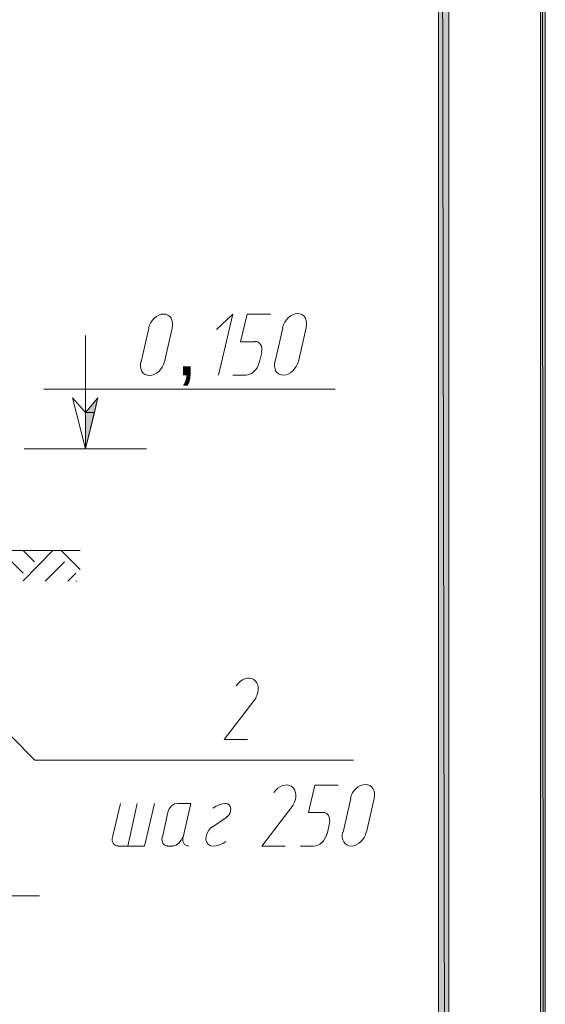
# Model space of a CAD drawing. Header units: millimetres. Extents: x 1527433 to 14789979, y -245576 to 11310.
# Tile 86 of 135: x 1980033 to 1982607, y -52886 to -48062. Entities that reach past the tile are written whole.
import ezdxf

# ---------------------------------------------------------------- set-up
doc = ezdxf.new("R2010")
doc.units = ezdxf.units.MM
doc.styles.get("Standard").update_dxf_attribs({"font": 'isocpeur.ttf', "height": 250})

msp = doc.modelspace()

# ---------------------------------------------------------------- hatches: boundary and pattern name
h = msp.add_hatch(color=7)
h.paths.add_polyline_path([(1982606.783, -35960.929), (1982583.5, -35982.095), (1982606.783, -65655.645)])
h.paths.add_polyline_path([(1982583.5, -35982.095), (1982606.783, -65655.645), (1982583.5, -65630.245)])
h.paths.add_polyline_path([(1982606.783, -65655.645), (1982583.5, -65630.245), (1982606.783, -65657.762)])
h.paths.add_polyline_path([(1982583.5, -65630.245), (1982606.783, -65657.762), (1940635.4, -65630.245)])
h.paths.add_polyline_path([(1982606.783, -65657.762), (1940635.4, -65630.245), (1940610, -65657.762)])
h.paths.add_polyline_path([(1940635.4, -65630.245), (1940610, -65657.762)])
h = msp.add_hatch(color=7)
h.paths.add_polyline_path([(1982083.967, -65130.712), (1982134.767, -65181.512), (1982083.967, -36481.629)])
h.paths.add_polyline_path([(1982134.767, -65181.512), (1982083.967, -36481.629), (1982134.767, -36432.945)])
h.paths.add_polyline_path([(1982083.967, -36481.629), (1982134.767, -36432.945), (1942635.65, -36481.629)])
h.paths.add_polyline_path([(1982134.767, -36432.945), (1942635.65, -36481.629), (1942584.85, -36432.945)])
h.paths.add_polyline_path([(1942635.65, -36481.629), (1942584.85, -36432.945), (1942635.65, -65130.712)])
h.paths.add_polyline_path([(1942584.85, -36432.945), (1942635.65, -65130.712), (1942584.85, -65181.512)])
h.paths.add_polyline_path([(1942635.65, -65130.712), (1942584.85, -65181.512), (1982083.967, -65130.712)])
h.paths.add_polyline_path([(1942584.85, -65181.512), (1982083.967, -65130.712), (1982134.767, -65181.512)])
h = msp.add_hatch(color=7)
h.paths.add_polyline_path([(1980416.033, -49913.995), (1980399.1, -49985.962), (1980354.65, -49985.962)])
h.paths.add_polyline_path([(1980399.1, -49985.962), (1980354.65, -49985.962), (1980354.65, -50163.762)])

# ---------------------------------------------------------------- linework, layer by layer
at = {"color": 7, "lineweight": 0}
for points in [[(1982606.783, -35960.929), (1982583.5, -35982.095), (1982606.783, -65655.645)], [(1982583.5, -35982.095), (1982606.783, -65655.645), (1982583.5, -65630.245)], [(1982134.767, -65181.512), (1982083.967, -36481.629), (1982134.767, -36432.945)], [(1982083.967, -65130.712), (1982134.767, -65181.512), (1982083.967, -36481.629)], [(1980354.65, -49985.962), (1980291.15, -49913.995), (1980354.65, -50163.762), (1980416.033, -49913.995)], [(1980416.033, -49913.995), (1980399.1, -49985.962), (1980354.65, -49985.962)], [(1980399.1, -49985.962), (1980354.65, -49985.962), (1980354.65, -50163.762)]]:
    msp.add_lwpolyline(points, close=True, dxfattribs=at)
for points in [[(1980779.714, -49572.03), (1980781.734, -49558.288), (1980781.34, -49545.493), (1980778.702, -49533.92), (1980773.987, -49523.841), (1980767.365, -49515.532), (1980759.005, -49509.265), (1980749.074, -49505.314), (1980737.743, -49503.954), (1980725.768, -49505.364), (1980713.99, -49509.361), (1980702.707, -49515.67), (1980692.214, -49524.016), (1980682.807, -49534.125), (1980674.783, -49545.721), (1980668.439, -49558.53), (1980664.069, -49572.277)], [(1981006.583, -49803.929), (1981076.433, -49505.479), (1980996, -49579.562)], [(1981186.5, -49640.945), (1981114.533, -49640.945), (1981146.283, -49505.479), (1981260.583, -49505.479)], [(1981435.881, -49569.913), (1981437.9, -49556.171), (1981437.507, -49543.376), (1981434.868, -49531.803), (1981430.153, -49521.725), (1981423.532, -49513.415), (1981415.171, -49507.148), (1981405.241, -49503.198), (1981393.91, -49501.837), (1981381.935, -49503.247), (1981370.157, -49507.245), (1981358.874, -49513.554), (1981348.38, -49521.9), (1981338.974, -49532.008), (1981330.95, -49543.604), (1981324.605, -49556.414), (1981320.236, -49570.161)], [(1980665.8, -49573.212), (1980627.7, -49738.312)], [(1980742, -49738.312), (1980780.1, -49573.212)], [(1981321.967, -49571.095), (1981283.867, -49736.195)], [(1981398.167, -49736.195), (1981436.267, -49571.095)], [(1980354.65, -49609.195), (1980354.65, -50163.762)], [(1981217.014, -49690.503), (1981218.582, -49679.958), (1981218.3, -49670.143), (1981216.298, -49661.268), (1981212.703, -49653.544), (1981207.646, -49647.18), (1981201.254, -49642.385), (1981193.657, -49639.369), (1981184.983, -49638.343)], [(1980625.969, -49737.377), (1980623.949, -49751.12), (1980624.343, -49763.914), (1980626.982, -49775.488), (1980631.696, -49785.566), (1980638.318, -49793.875), (1980646.679, -49800.142), (1980656.609, -49804.093), (1980667.94, -49805.454), (1980679.915, -49804.043), (1980691.693, -49800.046), (1980702.976, -49793.737), (1980713.47, -49785.391), (1980722.876, -49775.282), (1980730.9, -49763.686), (1980737.245, -49750.877), (1980741.614, -49737.13)], [(1981205.55, -49744.662), (1981218.25, -49691.745)], [(1981282.136, -49735.261), (1981280.116, -49749.003), (1981280.51, -49761.798), (1981283.148, -49773.371), (1981287.863, -49783.449), (1981294.485, -49791.759), (1981302.845, -49798.026), (1981312.776, -49801.976), (1981324.107, -49803.337), (1981336.082, -49801.927), (1981347.86, -49797.929), (1981359.143, -49791.62), (1981369.636, -49783.274), (1981379.043, -49773.166), (1981387.067, -49761.57), (1981393.411, -49748.76), (1981397.781, -49735.013)], [(1981139.645, -49803.876), (1981150.218, -49802.62), (1981160.619, -49799.08), (1981170.585, -49793.496), (1981179.855, -49786.114), (1981188.168, -49777.175), (1981195.26, -49766.923), (1981200.871, -49755.6), (1981204.739, -49743.45)], [(1981076.433, -49803.929), (1981139.933, -49803.929)], [(1981578.083, -49871.662), (1980151.45, -49871.662)], [(1980653.1, -50163.762), (1980054.083, -50163.762)], [(1980329.25, -50663.295), (1979730.233, -50663.295)], [(1980049.85, -50773.362), (1979939.783, -50663.295)], [(1980049.85, -50811.462), (1980195.9, -50663.295)], [(1980104.883, -50718.329), (1980049.85, -50663.295)], [(1980329.25, -50756.429), (1980236.117, -50663.295)], [(1980157.8, -50813.579), (1980253.05, -50718.329)], [(1980267.867, -50813.579), (1980308.083, -50773.362)], [(1980312.317, -50813.579), (1980308.083, -50811.462)], [(1980107, -51689.879), (1979647.683, -51226.329)], [(1981188.117, -51385.57), (1981194.543, -51372.394), (1981198.738, -51359.072), (1981200.736, -51345.942), (1981200.571, -51333.345), (1981198.278, -51321.62), (1981193.891, -51311.106), (1981187.444, -51302.143), (1981178.971, -51295.071), (1981168.972, -51290.418), (1981158.137, -51288.41), (1981146.785, -51288.934), (1981135.239, -51291.874), (1981123.818, -51297.117), (1981112.843, -51304.548), (1981102.635, -51314.054), (1981093.514, -51325.519)], [(1981190.733, -51385.079), (1981034.1, -51588.279), (1981148.4, -51588.279)], [(1980107, -51689.879), (1981666.983, -51689.879)], [(1981372.267, -51908.387), (1981378.693, -51895.211), (1981382.888, -51881.888), (1981384.886, -51868.759), (1981384.721, -51856.162), (1981382.428, -51844.436), (1981378.041, -51833.922), (1981371.594, -51824.96), (1981363.121, -51817.888), (1981353.122, -51813.235), (1981342.287, -51811.227), (1981330.935, -51811.751), (1981319.389, -51814.691), (1981307.968, -51819.934), (1981296.993, -51827.365), (1981286.785, -51836.871), (1981277.664, -51848.336)], [(1981768.197, -51877.08), (1981770.217, -51863.338), (1981769.824, -51850.543), (1981767.185, -51838.97), (1981762.47, -51828.891), (1981755.848, -51820.582), (1981747.488, -51814.315), (1981737.558, -51810.364), (1981726.226, -51809.004), (1981714.251, -51810.414), (1981702.474, -51814.411), (1981691.19, -51820.72), (1981680.697, -51829.066), (1981671.291, -51839.175), (1981663.267, -51850.771), (1981656.922, -51863.58), (1981652.553, -51877.327)], [(1981516.7, -51945.995), (1981446.85, -51945.995), (1981478.6, -51812.645), (1981592.9, -51812.645)], [(1980526.1, -51901.545), (1980488, -52066.645)], [(1980515.517, -52111.095), (1980644.633, -52111.095), (1980693.317, -51901.545)], [(1980562.083, -52111.095), (1980608.65, -51901.545)], [(1980806.412, -51900.52), (1980790.995, -51904.094), (1980776.84, -51913.681), (1980765.486, -51927.845), (1980758.477, -51945.15)], [(1980833.017, -52066.645), (1980871.117, -51901.545), (1980807.617, -51901.545)], [(1981041.773, -51901.701), (1981026.087, -51903.518), (1981010.266, -51907.955), (1980994.574, -51914.916), (1980979.272, -51924.306)], [(1981046.005, -51968.725), (1981054.923, -51960.546), (1981061.531, -51950.432), (1981065.43, -51939.191), (1981066.222, -51927.634), (1981063.709, -51917.167), (1981058.294, -51909.002), (1981050.477, -51903.649), (1981040.762, -51901.621)], [(1981654.283, -51878.262), (1981616.183, -52043.362)], [(1981730.483, -52043.362), (1981768.583, -51878.262)], [(1980758.933, -51945.995), (1980731.417, -52066.645)], [(1981372.767, -51910.012), (1981218.25, -52111.095), (1981332.55, -52111.095)], [(1981549.331, -51997.67), (1981550.899, -51987.125), (1981550.617, -51977.31), (1981548.614, -51968.435), (1981545.02, -51960.711), (1981539.963, -51954.346), (1981533.571, -51949.551), (1981525.974, -51946.536), (1981517.3, -51945.509)], [(1981046.8, -51969.279), (1980970.6, -52022.195)], [(1981537.867, -52051.829), (1981550.567, -51998.912)], [(1980970.204, -52020.441), (1980958.583, -52033.087), (1980950.213, -52047.901), (1980945.571, -52063.758), (1980945.132, -52079.535), (1980949.083, -52093.358), (1980956.833, -52103.695), (1980967.702, -52109.941), (1980981.007, -52111.486)], [(1981471.962, -52111.042), (1981482.535, -52109.787), (1981492.936, -52106.246), (1981502.902, -52100.663), (1981512.172, -52093.281), (1981520.484, -52084.342), (1981527.577, -52074.089), (1981533.188, -52062.767), (1981537.056, -52050.617)], [(1981614.453, -52042.427), (1981612.433, -52056.17), (1981612.827, -52068.964), (1981615.465, -52080.538), (1981620.18, -52090.616), (1981626.802, -52098.925), (1981635.162, -52105.192), (1981645.092, -52109.143), (1981656.424, -52110.504), (1981668.399, -52109.093), (1981680.176, -52105.096), (1981691.46, -52098.787), (1981701.953, -52090.441), (1981711.36, -52080.332), (1981719.383, -52068.736), (1981725.728, -52055.927), (1981730.097, -52042.18)], [(1980487.544, -52065.8), (1980486.202, -52074.748), (1980486.428, -52083.073), (1980488.113, -52090.598), (1980491.147, -52097.145), (1980495.422, -52102.537), (1980500.829, -52106.596), (1980507.26, -52109.144), (1980514.605, -52110.003)], [(1980730.96, -52065.8), (1980729.619, -52074.748), (1980729.845, -52083.073), (1980731.529, -52090.598), (1980734.563, -52097.145), (1980738.839, -52102.537), (1980744.246, -52106.596), (1980750.677, -52109.144), (1980758.022, -52110.003)], [(1980783.422, -52110.003), (1980798.838, -52106.43), (1980812.994, -52096.843), (1980824.347, -52082.679), (1980831.356, -52065.373)], [(1980832.56, -52065.8), (1980831.219, -52074.748), (1980831.445, -52083.073), (1980833.129, -52090.598), (1980836.163, -52097.145), (1980840.439, -52102.537), (1980845.846, -52106.596), (1980852.277, -52109.144), (1980859.622, -52110.003)], [(1980979.861, -52110.94), (1980995.547, -52109.122), (1981011.367, -52104.686), (1981027.059, -52097.725), (1981042.362, -52088.335)], [(1980758.933, -52111.095), (1980784.333, -52111.095)], [(1981408.75, -52111.095), (1981472.25, -52111.095)], [(1980130.283, -52354.512), (1979529.15, -52354.512)]]:
    msp.add_lwpolyline(points, dxfattribs=at)

# ---------------------------------------------------------------- texts
at = {"color": 7, "insert": (1980797.033, -49526.618), "char_height": 277.3109, "attachment_point": 1}
msp.add_mtext('{\\fArial|b0|i0|c0;,}', dxfattribs=at)

doc.saveas('drawing.dxf')
